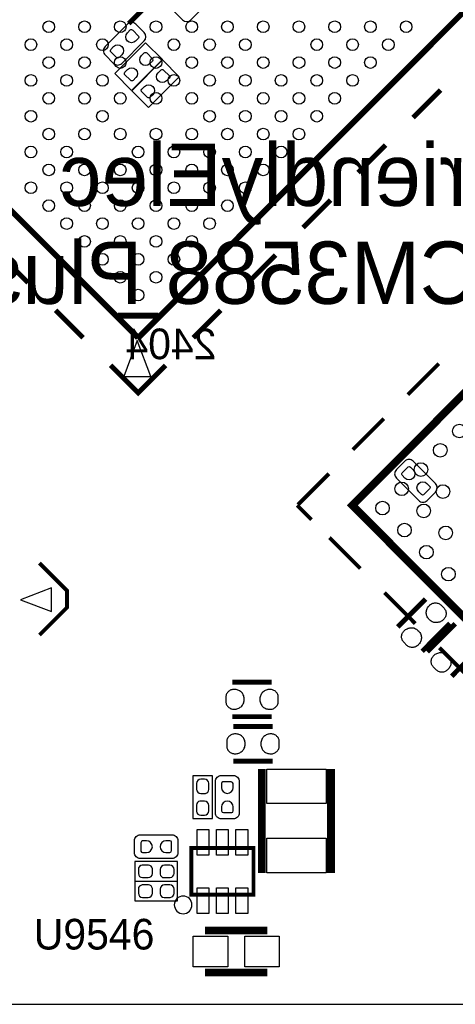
# Model space of a CAD drawing. Extents: x 0 to 55, y -2.5 to 65.
# Tile 4 of 23: x 24.5 to 35.7, y -2.5 to 22.8. Entities that reach past the tile are written whole.
import ezdxf

# ---------------------------------------------------------------- set-up
doc = ezdxf.new("R2010")
doc.units = 0
for name, color, linetype in [('BG_OUTLINE', 254, 'CONTINUOUS'), ('PG_SILKSCREEN_BOTTOM', 12, 'CONTINUOUS'), ('PG_SILKSCREEN_TOP', 254, 'CONTINUOUS'), ('PIN_BOTTOM', 1, 'CONTINUOUS'), ('PIN_TOP', 110, 'CONTINUOUS')]:
    doc.layers.add(name, color=color, linetype=linetype)

msp = doc.modelspace()

# ---------------------------------------------------------------- linework, layer by layer
at = {"layer": 'BG_OUTLINE'}
msp.add_lwpolyline([(3.048, -2.499995), (51.95189, -2.499995, 0.414214), (54.99989, 0.548005), (54.99989, 61.95187, 0.414214), (51.95189, 64.99987), (3.048, 64.99987, 0.414214), (0, 61.95187), (0, 0.548005, 0.414214)], format="xyb", close=True, dxfattribs=at)
at = {"layer": 'PG_SILKSCREEN_BOTTOM'}
for points in [[(28.661157, 23.453598), (28.427756, 23.220121, 0.414282), (28.427756, 23.004602), (28.64325, 22.789109, 0.414165), (28.858743, 22.789109), (29.433545, 23.363809, 0.414072), (29.433545, 23.579303), (29.21795, 23.794898, 0.414143), (29.002457, 23.794898), (28.589351, 23.381818)], [(26.883233, 22.336049), (26.649756, 22.102547, 0.414257), (26.649756, 21.887028), (26.86525, 21.671534, 0.414341), (27.080845, 21.671534), (27.655545, 22.246234, 0.414098), (27.655545, 22.461728), (27.440052, 22.677247, 0.414336), (27.224533, 22.677247), (26.811453, 22.264243)], [(34.483777, 10.678008), (34.717253, 10.444505, 0.414227), (34.932798, 10.444505), (35.148317, 10.66005, 0.414197), (35.148317, 10.875569), (34.573591, 11.450295, 0.414265), (34.358047, 11.450295), (34.142528, 11.234776, 0.414203), (34.142528, 11.019257), (34.555608, 10.606151)]]:
    msp.add_lwpolyline(points, format="xyb", dxfattribs=at)
at = {"layer": 'PG_SILKSCREEN_BOTTOM', "const_width": 0.127}
for points in [[(27.260118, 22.694392), (27.978633, 23.412907)], [(34.893733, 7.912557), (34.175268, 7.194093)], [(34.803893, 6.565468), (35.522357, 7.283933)], [(35.655707, 7.277532), (34.937268, 6.559093)], [(35.565893, 5.930468), (36.284332, 6.648907)]]:
    msp.add_lwpolyline(points, dxfattribs=at)
at = {"layer": 'PG_SILKSCREEN_BOTTOM'}
for points in [[(28.122905, 21.766911), (27.691893, 22.197898), (26.901597, 21.407704), (27.332711, 20.97659), (28.122905, 21.766911)], [(28.557499, 21.32899), (28.126411, 21.760104), (27.33609, 20.969808), (27.767204, 20.538694), (28.557499, 21.32899)]]:
    msp.add_lwpolyline(points, dxfattribs=at)
at = {"layer": 'PG_SILKSCREEN_TOP'}
for points, const_width in [([(27.499996, 14.622094), (11.236503, 30.885511)], 0.150089), ([(43.763413, 30.885511), (27.499996, 14.622094)], 0.150089), ([(35.278111, 20.985988), (34.571, 20.278903)], 0.127), ([(33.0073, 10.31715), (41.775405, 1.549044), (52.382014, 12.155653), (43.896737, 20.640929), (43.331054, 20.640929), (33.0073, 10.31715)], 0.2), ([(33.86389, 19.571792), (33.156804, 18.864707)], 0.127), ([(32.449694, 18.157596), (31.742609, 17.450511)], 0.127), ([(24.671503, 16.03629), (23.964392, 16.743401)], 0.127), ([(31.035498, 16.743401), (30.328387, 16.03629)], 0.127), ([(26.085698, 14.622094), (25.378689, 15.329205)], 0.127), ([(28.01559, 15.190597), (26.981099, 15.190597)], 0.150089), ([(29.621302, 15.329205), (28.914192, 14.622094)], 0.127), ([(26.792911, 13.915009), (27.499996, 13.207898), (28.207106, 13.915009)], 0.127), ([(34.438463, 13.162585), (35.234651, 13.958773)], 0.1), ([(33.024242, 11.748364), (33.820456, 12.544552)], 0.1), ([(31.610021, 10.334142), (32.406234, 11.130356)], 0.1), ([(31.593053, 10.317175), (31.959347, 9.950882)], 0.1), ([(32.420382, 9.489846), (33.216571, 8.693658)], 0.1), ([(24.961266, 6.98627), (25.668376, 7.693381), (25.668376, 8.127568), (24.961266, 8.834679)], 0.1), ([(33.834603, 8.075625), (34.630792, 7.279437)], 0.1), ([(35.248825, 6.661429), (36.045013, 5.865216)], 0.1), ([(29.9212, 5.7785), (30.9372, 5.7785)], 0.127), ([(30.9372, 4.8895), (29.9212, 4.8895)], 0.127), ([(29.9466, 4.6355), (30.9626, 4.6355)], 0.127), ([(30.9626, 3.7465), (29.9466, 3.7465)], 0.127), ([(30.6832, 3.5433), (30.6832, 0.8763)], 0.2), ([(32.4612, 3.5433), (32.4612, 0.8763)], 0.2), ([(30.467198, 0.314401), (30.467198, 1.514399), (28.867202, 1.514399), (28.867202, 0.314401), (30.467198, 0.314401)], 0.1), ([(30.822798, -0.602996), (29.222802, -0.602996)], 0.2), ([(30.822798, -1.683004), (29.222802, -1.683004)], 0.2)]:
    msp.add_lwpolyline(points, dxfattribs=dict(at, const_width=const_width))
for points in [[(27.826894, 13.624306), (27.477593, 14.5558), (27.128191, 13.624306)], [(27.826792, 13.624204), (27.477695, 14.555699), (27.128191, 13.624204)], [(25.271908, 7.594016), (25.272619, 8.19437), (24.472189, 7.894549)]]:
    msp.add_lwpolyline(points, close=True, dxfattribs=at)
for points in [[(29.409212, 3.369412), (28.909188, 3.369412), (28.909188, 2.269388), (29.409212, 2.269388), (29.409212, 3.369412)], [(27.415388, 1.164412), (27.415388, 0.664388), (28.515412, 0.664388), (28.515412, 1.164412), (27.415388, 1.164412)], [(28.515412, 0.156388), (28.515412, 0.656412), (27.415388, 0.656412), (27.415388, 0.156388), (28.515412, 0.156388)]]:
    msp.add_lwpolyline(points, dxfattribs=at)
for points in [[(29.489298, 2.895473), (29.489298, 3.225673, -0.414214), (29.641698, 3.378073), (29.946498, 3.378073, -0.414214), (30.098898, 3.225673), (30.098898, 2.412873, -0.414214), (29.946498, 2.260473), (29.641698, 2.260473, -0.414214), (29.489298, 2.412873), (29.489298, 2.997073)], [(28.041752, 1.854098), (28.371952, 1.854098, -0.414214), (28.524352, 1.701698), (28.524352, 1.396898, -0.414214), (28.371952, 1.244498), (27.559152, 1.244498, -0.414214), (27.406752, 1.396898), (27.406752, 1.701698, -0.414214), (27.559152, 1.854098), (28.143352, 1.854098)]]:
    msp.add_lwpolyline(points, format="xyb", dxfattribs=at)
msp.add_lwpolyline([(28.883915, 0.054407, 1), (28.430485, 0.054393, 1)], format="xyb", close=True, dxfattribs=at)
at = {"layer": 'PIN_BOTTOM'}
for points in [[(27.223441, 22.457486), (27.295297, 22.529317, -0.376089), (27.35961, 22.525076), (27.512289, 22.372422, -0.366021), (27.50754, 22.317075), (27.435708, 22.245218, -0.999197)], [(27.081861, 21.891371), (27.010004, 21.81954, -0.376089), (26.945692, 21.823782), (26.793012, 21.976436, -0.366021), (26.797762, 22.031782), (26.869593, 22.103639, -0.999197)], [(27.583079, 21.870365), (27.654936, 21.942196, -0.376089), (27.719249, 21.937955), (27.871928, 21.785301, -0.366021), (27.867178, 21.729954), (27.795347, 21.658097, -0.999197)], [(27.4415, 21.30425), (27.369643, 21.232419, -0.376089), (27.30533, 21.236661), (27.152651, 21.389315, -0.366021), (27.157401, 21.444661), (27.229232, 21.516518, -0.999197)], [(28.017597, 21.432469), (28.089454, 21.5043, -0.376089), (28.153766, 21.500059), (28.306446, 21.347405, -0.366021), (28.301696, 21.292058), (28.229865, 21.220201, -0.999197)], [(27.876017, 20.866354), (27.804161, 20.794523, -0.376089), (27.739848, 20.798765), (27.587169, 20.951419, -0.366021), (27.591918, 21.006765), (27.66375, 21.078622, -0.999197)], [(34.362365, 11.01819), (34.290533, 11.090046, -0.376089), (34.294775, 11.154359), (34.447429, 11.307039, -0.366021), (34.502776, 11.302289), (34.574632, 11.230458, -0.999197)], [(34.92848, 10.87661), (35.000311, 10.804754, -0.376089), (34.996069, 10.740441), (34.843415, 10.587761, -0.366021), (34.788069, 10.592511), (34.716212, 10.664342, -0.999197)]]:
    msp.add_lwpolyline(points, format="xyb", close=True, dxfattribs=at)
for points in [[(35.369398, 7.400798), (35.353269, 7.38284), (35.335439, 7.366864), (35.31649, 7.352157), (35.295992, 7.339152), (35.274428, 7.328484), (35.252152, 7.319493), (35.229165, 7.312635), (35.205619, 7.307732), (35.181565, 7.305218), (35.157537, 7.304481), (35.133483, 7.306335), (35.10976, 7.310298), (35.085553, 7.31835), (35.06216, 7.328764), (35.039884, 7.341387), (35.01865, 7.355688), (34.999143, 7.372096), (34.981185, 7.390079), (34.964776, 7.409586), (34.950425, 7.430846), (34.937852, 7.453046), (34.927464, 7.476465), (34.919387, 7.500645), (34.914942, 7.524191), (34.912529, 7.548093), (34.912529, 7.572146), (34.915069, 7.596175), (34.919539, 7.619721), (34.9266, 7.642911), (34.935566, 7.665187), (34.946692, 7.686319), (34.9599, 7.706487), (34.975038, 7.725156), (34.991878, 7.742403), (35.00722, 7.758024), (35.024111, 7.771689), (35.042196, 7.783703), (35.061449, 7.793609), (35.081972, 7.801534), (35.102825, 7.807249), (35.124161, 7.810652), (35.145828, 7.811922), (35.167799, 7.810856), (35.18916, 7.807452), (35.21014, 7.801864), (35.230435, 7.794168), (35.249942, 7.784262), (35.268205, 7.772248), (35.28502, 7.758532), (35.367493, 7.676083), (35.381133, 7.659624), (35.392792, 7.641438), (35.402622, 7.622286), (35.410419, 7.602322), (35.416134, 7.581468), (35.419741, 7.560335), (35.421011, 7.538974), (35.41997, 7.517409), (35.416693, 7.496175), (35.411258, 7.475322), (35.403968, 7.455027), (35.394417, 7.435875), (35.382759, 7.417714)], [(34.328252, 7.077253), (34.344381, 7.095211), (34.362212, 7.111187), (34.381161, 7.125894), (34.401658, 7.138899), (34.423223, 7.149567), (34.445499, 7.158558), (34.468486, 7.165416), (34.492032, 7.170318), (34.516085, 7.172833), (34.540114, 7.17357), (34.564168, 7.171715), (34.587891, 7.167753), (34.612097, 7.159701), (34.635491, 7.149287), (34.657767, 7.136663), (34.679001, 7.122363), (34.698508, 7.105955), (34.716466, 7.087972), (34.732874, 7.068464), (34.747225, 7.047205), (34.759798, 7.025005), (34.770187, 7.001586), (34.778264, 6.977405), (34.782709, 6.95386), (34.785122, 6.929958), (34.785122, 6.905904), (34.782582, 6.881876), (34.778112, 6.85833), (34.771051, 6.83514), (34.762084, 6.812864), (34.750959, 6.791731), (34.737751, 6.771564), (34.722613, 6.752895), (34.705773, 6.735648), (34.690431, 6.720027), (34.67354, 6.706362), (34.655455, 6.694348), (34.636202, 6.684442), (34.615679, 6.676517), (34.594825, 6.670802), (34.573489, 6.667398), (34.551823, 6.666128), (34.529852, 6.667195), (34.508491, 6.670599), (34.48751, 6.676187), (34.467216, 6.683883), (34.447709, 6.693789), (34.429446, 6.705803), (34.412631, 6.719519), (34.330157, 6.801968), (34.316518, 6.818427), (34.304859, 6.836613), (34.295029, 6.855765), (34.287231, 6.875729), (34.281516, 6.896583), (34.27791, 6.917715), (34.27664, 6.939077), (34.277681, 6.960641), (34.280958, 6.981876), (34.286393, 7.002729), (34.293683, 7.023024), (34.303233, 7.042175), (34.314892, 7.060336)], [(35.090227, 6.442227), (35.106356, 6.460185), (35.124187, 6.476162), (35.143135, 6.490868), (35.163633, 6.503873), (35.185198, 6.514541), (35.207473, 6.523533), (35.23046, 6.530391), (35.254006, 6.535293), (35.27806, 6.537808), (35.302088, 6.538544), (35.326142, 6.53669), (35.349866, 6.532728), (35.374072, 6.524676), (35.397465, 6.514262), (35.419741, 6.501638), (35.440976, 6.487338), (35.460483, 6.470929), (35.478441, 6.452946), (35.494849, 6.433439), (35.5092, 6.412179), (35.521773, 6.38998), (35.532162, 6.366561), (35.540239, 6.34238), (35.544684, 6.318834), (35.547097, 6.294933), (35.547097, 6.270879), (35.544557, 6.246851), (35.540086, 6.223305), (35.533025, 6.200115), (35.524059, 6.177839), (35.512934, 6.156706), (35.499726, 6.136538), (35.484587, 6.117869), (35.467747, 6.100623), (35.452406, 6.085002), (35.435515, 6.071337), (35.41743, 6.059322), (35.398177, 6.049416), (35.377653, 6.041492), (35.3568, 6.035777), (35.335464, 6.032373), (35.313798, 6.031103), (35.291827, 6.03217), (35.270465, 6.035573), (35.249485, 6.041161), (35.22919, 6.048858), (35.209683, 6.058764), (35.191421, 6.070778), (35.174606, 6.084494), (35.092132, 6.166942), (35.078492, 6.183401), (35.066834, 6.201588), (35.057004, 6.220739), (35.049206, 6.240704), (35.043491, 6.261557), (35.039884, 6.28269), (35.038614, 6.304051), (35.039656, 6.325616), (35.042932, 6.34685), (35.048368, 6.367704), (35.055658, 6.387998), (35.065208, 6.40715), (35.076867, 6.425311)]]:
    msp.add_lwpolyline(points, close=True, dxfattribs=at)
at = {"layer": 'PIN_TOP'}
for points in [[(29.946702, 5.080305), (29.970806, 5.079009), (29.994708, 5.080305), (30.018507, 5.083302), (30.042206, 5.088611), (30.064989, 5.096307), (30.087113, 5.105705), (30.108195, 5.117109), (30.128312, 5.130292), (30.147108, 5.145507), (30.164608, 5.161991), (30.180305, 5.180305), (30.194301, 5.199888), (30.205705, 5.222697), (30.2149, 5.246599), (30.221707, 5.271287), (30.22661, 5.296408), (30.228794, 5.321808), (30.228794, 5.347208), (30.22661, 5.372608), (30.221707, 5.397805), (30.2149, 5.422392), (30.205705, 5.446293), (30.194301, 5.469103), (30.180813, 5.488889), (30.165599, 5.507507), (30.148606, 5.5245), (30.12981, 5.539689), (30.109998, 5.553202), (30.088611, 5.564607), (30.066513, 5.574005), (30.043704, 5.581091), (30.020108, 5.585993), (29.996206, 5.588508), (29.972102, 5.588787), (29.950207, 5.588991), (29.928591, 5.586705), (29.907306, 5.582412), (29.886707, 5.575808), (29.86659, 5.566893), (29.847794, 5.556199), (29.830293, 5.543499), (29.814088, 5.529097), (29.799305, 5.512791), (29.786605, 5.49529), (29.775709, 5.476494), (29.766793, 5.456707), (29.760012, 5.435905), (29.755592, 5.414493), (29.753408, 5.392903), (29.753408, 5.276291), (29.755389, 5.255006), (29.760012, 5.233899), (29.76659, 5.213401), (29.775201, 5.193792), (29.785894, 5.174996), (29.798289, 5.157495), (29.812513, 5.141493), (29.82849, 5.12699), (29.845813, 5.11429), (29.864406, 5.103393), (29.883913, 5.094199), (29.904207, 5.087391), (29.925289, 5.082794)], [(30.911698, 5.587695), (30.887594, 5.588991), (30.863692, 5.587695), (30.839893, 5.584698), (30.816194, 5.579389), (30.793411, 5.571693), (30.771287, 5.562295), (30.750205, 5.550891), (30.730088, 5.537708), (30.711292, 5.522493), (30.693792, 5.506009), (30.678095, 5.487695), (30.664099, 5.468112), (30.652695, 5.445303), (30.6435, 5.421401), (30.636693, 5.396713), (30.63179, 5.371592), (30.629606, 5.346192), (30.629606, 5.320792), (30.63179, 5.295392), (30.636693, 5.270195), (30.6435, 5.245608), (30.652695, 5.221707), (30.664099, 5.198897), (30.677587, 5.179111), (30.692801, 5.160493), (30.709794, 5.1435), (30.72859, 5.128311), (30.748402, 5.114798), (30.769789, 5.103393), (30.791887, 5.093995), (30.814696, 5.086909), (30.838292, 5.082007), (30.862194, 5.079492), (30.886298, 5.079213), (30.908193, 5.079009), (30.929809, 5.081295), (30.951094, 5.085588), (30.971693, 5.092192), (30.99181, 5.101107), (31.010606, 5.111801), (31.028107, 5.124501), (31.044312, 5.138903), (31.059095, 5.155209), (31.071795, 5.17271), (31.082691, 5.191506), (31.091607, 5.211293), (31.098388, 5.232095), (31.102808, 5.253507), (31.104992, 5.275097), (31.104992, 5.391709), (31.103011, 5.412994), (31.098388, 5.434101), (31.09181, 5.454599), (31.083199, 5.474208), (31.072506, 5.493004), (31.060111, 5.510505), (31.045887, 5.526507), (31.02991, 5.54101), (31.012587, 5.55371), (30.993994, 5.564607), (30.974487, 5.573801), (30.954193, 5.580609), (30.933111, 5.585206)], [(29.972102, 3.937305), (29.996206, 3.936009), (30.020108, 3.937305), (30.043907, 3.940302), (30.067606, 3.945611), (30.090389, 3.953307), (30.112513, 3.962705), (30.133595, 3.974109), (30.153712, 3.987292), (30.172508, 4.002507), (30.190008, 4.018991), (30.205705, 4.037305), (30.219701, 4.056888), (30.231105, 4.079697), (30.2403, 4.103599), (30.247107, 4.128287), (30.25201, 4.153408), (30.254194, 4.178808), (30.254194, 4.204208), (30.25201, 4.229608), (30.247107, 4.254805), (30.2403, 4.279392), (30.231105, 4.303293), (30.219701, 4.326103), (30.206213, 4.345889), (30.190999, 4.364507), (30.174006, 4.3815), (30.15521, 4.396689), (30.135398, 4.410202), (30.114011, 4.421607), (30.091913, 4.431005), (30.069104, 4.438091), (30.045508, 4.442993), (30.021606, 4.445508), (29.997502, 4.445787), (29.975607, 4.445991), (29.953991, 4.443705), (29.932706, 4.439412), (29.912107, 4.432808), (29.89199, 4.423893), (29.873194, 4.413199), (29.855693, 4.400499), (29.839488, 4.386097), (29.824705, 4.369791), (29.812005, 4.35229), (29.801109, 4.333494), (29.792193, 4.313707), (29.785412, 4.292905), (29.780992, 4.271493), (29.778808, 4.249903), (29.778808, 4.133291), (29.780789, 4.112006), (29.785412, 4.090899), (29.79199, 4.070401), (29.800601, 4.050792), (29.811294, 4.031996), (29.823689, 4.014495), (29.837913, 3.998493), (29.85389, 3.98399), (29.871213, 3.97129), (29.889806, 3.960393), (29.909313, 3.951199), (29.929607, 3.944391), (29.950689, 3.939794)], [(30.937098, 4.444695), (30.912994, 4.445991), (30.889092, 4.444695), (30.865293, 4.441698), (30.841594, 4.436389), (30.818811, 4.428693), (30.796687, 4.419295), (30.775605, 4.407891), (30.755488, 4.394708), (30.736692, 4.379493), (30.719192, 4.363009), (30.703495, 4.344695), (30.689499, 4.325112), (30.678095, 4.302303), (30.6689, 4.278401), (30.662093, 4.253713), (30.65719, 4.228592), (30.655006, 4.203192), (30.655006, 4.177792), (30.65719, 4.152392), (30.662093, 4.127195), (30.6689, 4.102608), (30.678095, 4.078707), (30.689499, 4.055897), (30.702987, 4.036111), (30.718201, 4.017493), (30.735194, 4.0005), (30.75399, 3.985311), (30.773802, 3.971798), (30.795189, 3.960393), (30.817287, 3.950995), (30.840096, 3.943909), (30.863692, 3.939007), (30.887594, 3.936492), (30.911698, 3.936213), (30.933593, 3.936009), (30.955209, 3.938295), (30.976494, 3.942588), (30.997093, 3.949192), (31.01721, 3.958107), (31.036006, 3.968801), (31.053507, 3.981501), (31.069712, 3.995903), (31.084495, 4.012209), (31.097195, 4.02971), (31.108091, 4.048506), (31.117007, 4.068293), (31.123788, 4.089095), (31.128208, 4.110507), (31.130392, 4.132097), (31.130392, 4.248709), (31.128411, 4.269994), (31.123788, 4.291101), (31.11721, 4.311599), (31.108599, 4.331208), (31.097906, 4.350004), (31.085511, 4.367505), (31.071287, 4.383507), (31.05531, 4.39801), (31.037987, 4.41071), (31.019394, 4.421607), (30.999887, 4.430801), (30.979593, 4.437609), (30.958511, 4.442206)], [(30.8102, 2.6543), (30.8102, 3.5433), (32.3342, 3.5433), (32.3342, 2.6543)], [(29.319601, 1.994611), (29.319601, 1.334211), (29.014801, 1.334211), (29.014801, 1.994611)], [(29.8196, 1.994611), (29.8196, 1.334211), (29.5148, 1.334211), (29.5148, 1.994611)], [(30.319599, 1.994611), (30.319599, 1.334211), (30.014799, 1.334211), (30.014799, 1.994611)], [(30.8102, 0.8763), (30.8102, 1.7653), (32.3342, 1.7653), (32.3342, 0.8763)], [(29.319601, 0.494589), (29.319601, -0.165811), (29.014801, -0.165811), (29.014801, 0.494589)], [(29.8196, 0.494589), (29.8196, -0.165811), (29.5148, -0.165811), (29.5148, 0.494589)], [(30.319599, 0.494589), (30.319599, -0.165811), (30.014799, -0.165811), (30.014799, 0.494589)], [(29.8053, -1.5367), (28.9163, -1.5367), (28.9163, -0.7493), (29.8053, -0.7493)], [(30.2403, -0.7493), (31.1293, -0.7493), (31.1293, -1.5367), (30.2403, -1.5367)]]:
    msp.add_lwpolyline(points, close=True, dxfattribs=at)
for points in [[(28.999205, 3.169412), (28.999205, 3.029407, 0.414178), (29.109187, 2.9194), (29.228288, 2.9194, 0.386589), (29.319195, 3.0194), (29.319195, 3.178607, 0.388865), (29.209213, 3.279419), (29.109187, 3.279419, 0.414178)], [(29.944187, 3.069463), (29.944187, 3.171063, 0.376179), (29.895698, 3.213557), (29.679798, 3.213557, 0.366061), (29.64401, 3.171063), (29.64401, 3.069463, 0.999182)], [(29.319195, 2.469388), (29.319195, 2.609393, 0.414178), (29.209213, 2.7194), (29.090112, 2.7194, 0.386589), (28.999205, 2.6194), (28.999205, 2.460193, 0.388865), (29.109187, 2.359381), (29.209213, 2.359381, 0.414178)], [(29.64401, 2.569083), (29.64401, 2.467483, 0.376179), (29.692498, 2.424989), (29.908398, 2.424989, 0.366061), (29.944187, 2.467483), (29.944187, 2.569083, 0.999182)], [(27.715362, 1.699387), (27.613762, 1.699387, 0.376179), (27.571268, 1.650898), (27.571268, 1.434998, 0.366061), (27.613762, 1.39921), (27.715362, 1.39921, 0.999182)], [(28.215742, 1.39921), (28.317342, 1.39921, 0.376179), (28.359837, 1.447698), (28.359837, 1.663598, 0.366061), (28.317342, 1.699387), (28.215742, 1.699387, 0.999182)], [(27.615388, 0.754405), (27.755393, 0.754405, 0.414178), (27.8654, 0.864387), (27.8654, 0.983488, 0.386589), (27.7654, 1.074395), (27.606193, 1.074395, 0.388865), (27.505381, 0.964413), (27.505381, 0.864387, 0.414178)], [(28.315412, 1.074395), (28.175407, 1.074395, 0.414178), (28.0654, 0.964413), (28.0654, 0.845312, 0.386589), (28.1654, 0.754405), (28.324607, 0.754405, 0.388865), (28.425419, 0.864387), (28.425419, 0.964413, 0.414178)], [(27.615388, 0.246405), (27.755393, 0.246405, 0.414178), (27.8654, 0.356387), (27.8654, 0.475488, 0.386589), (27.7654, 0.566395), (27.606193, 0.566395, 0.388865), (27.505381, 0.456413), (27.505381, 0.356387, 0.414178)], [(28.315412, 0.566395), (28.175407, 0.566395, 0.414178), (28.0654, 0.456413), (28.0654, 0.337312, 0.386589), (28.1654, 0.246405), (28.324607, 0.246405, 0.388865), (28.425419, 0.356387), (28.425419, 0.456413, 0.414178)]]:
    msp.add_lwpolyline(points, format="xyb", close=True, dxfattribs=at)
for centre, radius in [((25.201778, 22.61235), 0.15), ((26.120979, 22.61235), 0.15), ((27.04023, 22.61235), 0.15), ((27.95938, 22.612299), 0.15), ((28.878581, 22.61235), 0.15), ((29.798213, 22.61235), 0.15), ((30.71749, 22.61235), 0.15), ((31.636564, 22.612375), 0.15), ((32.555815, 22.61235), 0.15), ((33.475066, 22.61235), 0.15), ((34.394292, 22.61235), 0.15), ((24.74214, 22.152737), 0.15), ((25.661366, 22.152762), 0.15), ((26.580617, 22.152737), 0.15), ((28.418942, 22.152737), 0.15), ((29.338397, 22.152534), 0.15), ((30.257852, 22.152737), 0.15), ((32.096202, 22.152762), 0.15), ((33.015428, 22.152737), 0.15), ((33.934679, 22.152762), 0.15), ((25.201753, 21.693124), 0.15), ((26.121004, 21.693124), 0.15), ((27.04023, 21.693124), 0.15), ((27.959406, 21.6932), 0.15), ((28.878759, 21.692895), 0.15), ((29.798035, 21.692895), 0.15), ((30.717388, 21.6932), 0.15), ((31.63664, 21.6932), 0.15), ((32.555815, 21.693124), 0.15), ((33.475041, 21.693124), 0.15), ((24.74214, 21.233511), 0.15), ((25.661366, 21.233486), 0.15), ((26.580617, 21.233511), 0.15), ((28.419222, 21.233359), 0.15), ((29.338397, 21.233282), 0.15), ((30.257572, 21.233359), 0.15), ((31.177027, 21.233562), 0.15), ((32.096278, 21.233562), 0.15), ((33.015428, 21.233511), 0.15), ((25.201778, 20.773898), 0.15), ((26.120979, 20.773898), 0.15), ((27.04018, 20.773949), 0.15), ((27.959609, 20.773746), 0.15), ((28.87886, 20.773746), 0.15), ((29.797934, 20.773746), 0.15), ((30.717185, 20.773746), 0.15), ((31.63664, 20.773949), 0.15), ((32.555891, 20.773949), 0.15), ((24.74214, 20.31426), 0.15), ((26.580541, 20.314336), 0.15), ((29.338397, 20.314209), 0.15), ((30.257572, 20.314107), 0.15), ((31.176824, 20.314107), 0.15), ((32.096253, 20.314336), 0.15), ((25.201753, 19.854647), 0.15), ((26.120928, 19.854723), 0.15), ((27.040357, 19.854494), 0.15), ((27.959634, 19.854494), 0.15), ((28.878759, 19.85457), 0.15), ((29.798035, 19.85457), 0.15), ((30.717185, 19.854494), 0.15), ((31.636437, 19.854494), 0.15), ((24.74214, 19.395034), 0.15), ((25.661315, 19.395084), 0.15), ((27.499996, 19.394881), 0.15), ((28.419171, 19.394957), 0.15), ((29.338397, 19.394957), 0.15), ((30.257648, 19.394957), 0.15), ((31.176798, 19.394881), 0.15), ((25.201702, 18.935497), 0.15), ((26.121131, 18.935268), 0.15), ((27.040383, 18.935268), 0.15), ((27.959533, 18.935344), 0.15), ((28.878784, 18.935344), 0.15), ((29.798035, 18.935319), 0.15), ((30.717261, 18.935344), 0.15), ((24.74214, 18.475935), 0.15), ((25.661518, 18.475655), 0.15), ((26.58077, 18.47563), 0.15), ((27.49992, 18.475731), 0.15), ((28.419171, 18.475706), 0.15), ((29.338422, 18.475706), 0.15), ((30.257623, 18.475706), 0.15), ((25.201956, 18.016093), 0.15), ((26.121157, 18.016042), 0.15), ((27.040307, 18.016093), 0.15), ((27.959558, 18.016093), 0.15), ((28.878784, 18.016093), 0.15), ((29.798035, 18.016093), 0.15), ((25.661595, 17.55648), 0.15), ((26.580694, 17.556505), 0.15), ((27.49992, 17.55648), 0.15), ((28.419171, 17.55648), 0.15), ((29.338397, 17.55648), 0.15), ((26.121131, 17.096943), 0.15), ((27.040307, 17.096867), 0.15), ((27.959558, 17.096842), 0.15), ((28.878784, 17.096867), 0.15), ((26.58077, 16.637305), 0.15), ((27.499945, 16.637229), 0.15), ((28.419171, 16.637229), 0.15), ((27.040383, 16.177692), 0.15), ((27.959558, 16.177641), 0.15), ((27.499996, 15.718079), 0.15), ((35.765029, 12.226341), 0.175006), ((35.270059, 11.731371), 0.175006), ((34.775089, 11.236401), 0.175006), ((34.280094, 10.741431), 0.175006), ((35.340773, 10.670718), 0.175006), ((33.785099, 10.246436), 0.175006), ((34.845777, 10.175748), 0.175006), ((34.350808, 9.680753), 0.175006), ((35.411461, 9.610065), 0.175006), ((34.916491, 9.115069), 0.175006), ((35.482174, 8.549386), 0.175006)]:
    msp.add_circle(centre, radius, dxfattribs=at)

# ---------------------------------------------------------------- texts
at = {"layer": 'PG_SILKSCREEN_BOTTOM', "text_generation_flag": 2}
for s, height, p in [('FriendlyElec', 1.6002, (37.2618, 18.0102)), ('CM3588 Plus', 1.6002, (36.2966, 15.494)), ('2404', 0.7874, (29.5148, 14.0716))]:
    msp.add_text(s, height=height, dxfattribs=at).set_placement(p)
at = {"layer": 'PG_SILKSCREEN_TOP'}
msp.add_text('U9546', height=0.7874, dxfattribs=at).set_placement((24.8158, -1.0922))

doc.saveas('drawing.dxf')
